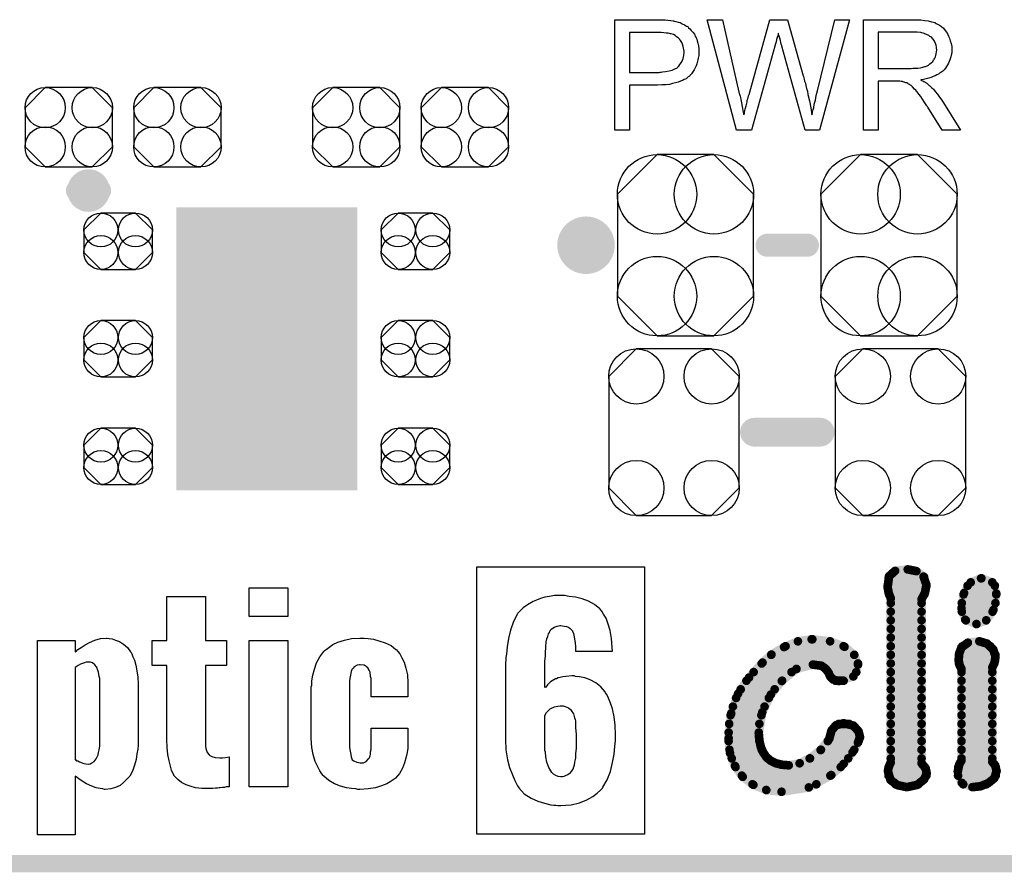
# Model space of a CAD drawing. Extents: x -0.07 to 0.95, y -0.15 to 1.54.
# Tile 2 of 16: x 0.27 to 0.62, y -0.15 to 0.14. Entities that reach past the tile are written whole.
import ezdxf

# ---------------------------------------------------------------- set-up
doc = ezdxf.new("R2010")
doc.units = 0
doc.layers.get('0').update_dxf_attribs({"linetype": 'CONTINUOUS'})
for name, color, linetype in [('gko', 6, 'CONTINUOUS'), ('gto', 2, 'CONTINUOUS'), ('gts', 1, 'CONTINUOUS')]:
    doc.layers.add(name, color=color, linetype=linetype)

# ---------------------------------------------------------------- blocks, each defined once
blk = doc.blocks.new('D63')
at = {"const_width": 0.00395}
blk.add_lwpolyline([(-0.001975, 0, 1), (0.001975, 0, 1)], format="xyb", close=True, dxfattribs=at)
blk = doc.blocks.new('D32')
at = {"const_width": 0.005}
blk.add_lwpolyline([(-0.0025, 0, 1), (0.0025, 0, 1)], format="xyb", close=True, dxfattribs=at)
blk = doc.blocks.new('D34')
at = {"const_width": 0.004}
blk.add_lwpolyline([(-0.002, 0, 1), (0.002, 0, 1)], format="xyb", close=True, dxfattribs=at)
blk = doc.blocks.new('D37')
at = {"const_width": 0.0015}
blk.add_lwpolyline([(-0.00075, 0, 1), (0.00075, 0, 1)], format="xyb", close=True, dxfattribs=at)
blk = doc.blocks.new('D73')
blk.add_lwpolyline([(0.0227, -0.0194), (0.0227, 0.0194), (0.0131, 0.029), (-0.0131, 0.029), (-0.0227, 0.0194), (-0.0227, -0.0194), (-0.0131, -0.029), (0.0131, -0.029)], close=True)
for centre in [(-0.0131, 0.0194), (0.0131, 0.0194), (-0.0131, -0.0194), (0.0131, -0.0194)]:
    blk.add_circle(centre, 0.0096)
blk = doc.blocks.new('D74')
blk.add_lwpolyline([(-0.0237, 0.0177), (-0.0237, -0.0177), (-0.0099, -0.0315), (0.0099, -0.0315), (0.0237, -0.0177), (0.0237, 0.0177), (0.0099, 0.0315), (-0.0099, 0.0315)], close=True)
for centre in [(-0.0099, 0.0177), (0.0099, 0.0177), (-0.0099, -0.0177), (0.0099, -0.0177)]:
    blk.add_circle(centre, 0.0138)
blk = doc.blocks.new('D75')
blk.add_lwpolyline([(-0.0152, 0.0068), (-0.0152, -0.0068), (-0.0082, -0.0138), (0.0082, -0.0138), (0.0152, -0.0068), (0.0152, 0.0068), (0.0082, 0.0138), (-0.0082, 0.0138)], close=True)
for centre in [(-0.0082, 0.0068), (0.0082, 0.0068), (-0.0082, -0.0068), (0.0082, -0.0068)]:
    blk.add_circle(centre, 0.007)
blk = doc.blocks.new('D76')
blk.add_lwpolyline([(-0.006, -0.0098), (0.006, -0.0098), (0.0119, -0.0039), (0.0119, 0.0039), (0.006, 0.0098), (-0.006, 0.0098), (-0.0119, 0.0039), (-0.0119, -0.0039)], close=True)
for centre in [(-0.006, 0.0039), (0.006, 0.0039), (-0.006, -0.0039), (0.006, -0.0039)]:
    blk.add_circle(centre, 0.0059)
blk = doc.blocks.new('D48')
at = {"const_width": 0.0984}
blk.add_lwpolyline([(-0.0315, 0), (0.0315, 0)], dxfattribs=at)

msp = doc.modelspace()

# ---------------------------------------------------------------- linework, layer by layer
at = {"layer": 'gko', "color": 6, "const_width": 0.006}
msp.add_lwpolyline([(-0.05, -0.15), (0.85, -0.15)], dxfattribs=at)
at = {"layer": 'gto', "color": 2}
for points in [[(0.4976, 0.1434), (0.4985, 0.1433), (0.4995, 0.1432), (0.5005, 0.1431), (0.5013, 0.143), (0.5014, 0.143), (0.5018, 0.1429), (0.5023, 0.1428), (0.503, 0.1426), (0.5037, 0.1424), (0.5045, 0.142), (0.5053, 0.1416), (0.506, 0.1412), (0.5061, 0.1411), (0.5064, 0.141), (0.5067, 0.1406), (0.5071, 0.1402), (0.5076, 0.1397), (0.5081, 0.1391), (0.5087, 0.1384), (0.5091, 0.1375), (0.5092, 0.1374), (0.5093, 0.1371), (0.5095, 0.1366), (0.5097, 0.136), (0.5099, 0.1352), (0.5101, 0.1343), (0.5102, 0.1333), (0.5103, 0.1322), (0.5103, 0.1322), (0.5103, 0.132), (0.5103, 0.1318), (0.5102, 0.1314), (0.5102, 0.131), (0.5101, 0.1305), (0.51, 0.13), (0.5099, 0.1294), (0.5095, 0.1281), (0.5093, 0.1274), (0.509, 0.1267), (0.5086, 0.126), (0.5082, 0.1253), (0.5077, 0.1246), (0.5071, 0.124), (0.5071, 0.1239), (0.507, 0.1238), (0.5068, 0.1236), (0.5065, 0.1235), (0.5062, 0.1232), (0.5058, 0.1229), (0.5052, 0.1226), (0.5046, 0.1223), (0.5039, 0.122), (0.503, 0.1217), (0.5021, 0.1214), (0.5011, 0.1212), (0.5, 0.1209), (0.4988, 0.1208), (0.4974, 0.1207), (0.4959, 0.1206), (0.4861, 0.1206), (0.4861, 0.105), (0.481, 0.105), (0.481, 0.1434), (0.4968, 0.1434), (0.4976, 0.1434)], [(0.5522, 0.105), (0.5472, 0.105), (0.5391, 0.1342), (0.5391, 0.1343), (0.5391, 0.1344), (0.539, 0.1346), (0.5389, 0.1349), (0.5388, 0.1355), (0.5386, 0.1362), (0.5384, 0.137), (0.5382, 0.1377), (0.538, 0.1383), (0.5379, 0.1386), (0.5379, 0.1387), (0.5379, 0.1387), (0.5378, 0.1386), (0.5378, 0.1383), (0.5377, 0.1378), (0.5375, 0.1372), (0.5373, 0.1365), (0.5371, 0.1357), (0.5369, 0.135), (0.5367, 0.1342), (0.5286, 0.105), (0.5233, 0.105), (0.5132, 0.1434), (0.5185, 0.1434), (0.5242, 0.1182), (0.5242, 0.1182), (0.5243, 0.118), (0.5243, 0.1178), (0.5244, 0.1175), (0.5245, 0.1172), (0.5246, 0.1168), (0.5247, 0.1163), (0.5248, 0.1157), (0.5251, 0.1145), (0.5253, 0.1132), (0.5256, 0.1118), (0.5259, 0.1103), (0.5259, 0.1104), (0.526, 0.1106), (0.5261, 0.1109), (0.5261, 0.1113), (0.5262, 0.1118), (0.5264, 0.1123), (0.5267, 0.1135), (0.527, 0.1148), (0.5271, 0.1154), (0.5273, 0.1159), (0.5274, 0.1164), (0.5275, 0.1169), (0.5276, 0.1172), (0.5277, 0.1174), (0.5349, 0.1434), (0.5411, 0.1434), (0.5465, 0.1239), (0.5465, 0.1239), (0.5467, 0.1236), (0.5468, 0.1232), (0.5469, 0.1227), (0.547, 0.122), (0.5473, 0.1213), (0.5475, 0.1205), (0.5477, 0.1195), (0.548, 0.1185), (0.5482, 0.1174), (0.5487, 0.1152), (0.5492, 0.1128), (0.5496, 0.1103), (0.5496, 0.1104), (0.5497, 0.1105), (0.5497, 0.1107), (0.5498, 0.111), (0.5498, 0.1113), (0.5499, 0.1117), (0.55, 0.1122), (0.5502, 0.1128), (0.5504, 0.114), (0.5508, 0.1154), (0.5511, 0.117), (0.5515, 0.1187), (0.5575, 0.1434), (0.5627, 0.1434), (0.5522, 0.105)], [(0.5858, 0.1434), (0.5863, 0.1434), (0.5874, 0.1433), (0.5887, 0.1431), (0.59, 0.143), (0.5912, 0.1427), (0.5918, 0.1425), (0.5923, 0.1424), (0.5924, 0.1424), (0.5924, 0.1423), (0.5928, 0.1421), (0.5933, 0.1419), (0.5939, 0.1415), (0.5946, 0.141), (0.5953, 0.1404), (0.5959, 0.1396), (0.5966, 0.1387), (0.5966, 0.1386), (0.5967, 0.1386), (0.5969, 0.1382), (0.5971, 0.1377), (0.5974, 0.137), (0.5977, 0.1361), (0.598, 0.1351), (0.5982, 0.1341), (0.5982, 0.1329), (0.5982, 0.1329), (0.5982, 0.1328), (0.5982, 0.1325), (0.5982, 0.1322), (0.5982, 0.1319), (0.5981, 0.1315), (0.5979, 0.1305), (0.5975, 0.1294), (0.5971, 0.1283), (0.5964, 0.1271), (0.596, 0.1265), (0.5956, 0.126), (0.5955, 0.1259), (0.5954, 0.1259), (0.5953, 0.1257), (0.5951, 0.1255), (0.5948, 0.1253), (0.5944, 0.1251), (0.594, 0.1248), (0.5936, 0.1245), (0.593, 0.1242), (0.5924, 0.1239), (0.5917, 0.1236), (0.591, 0.1233), (0.5902, 0.1231), (0.5893, 0.1228), (0.5884, 0.1226), (0.5874, 0.1225), (0.5875, 0.1224), (0.5877, 0.1223), (0.5881, 0.1221), (0.5885, 0.1219), (0.5895, 0.1213), (0.59, 0.1209), (0.5904, 0.1205), (0.5906, 0.1204), (0.5908, 0.1202), (0.5913, 0.1197), (0.5918, 0.1192), (0.5924, 0.1184), (0.5932, 0.1175), (0.5939, 0.1165), (0.5947, 0.1154), (0.6013, 0.105), (0.5949, 0.105), (0.5899, 0.113), (0.5899, 0.113), (0.5898, 0.1132), (0.5897, 0.1133), (0.5895, 0.1135), (0.5891, 0.1142), (0.5886, 0.1149), (0.588, 0.1158), (0.5874, 0.1167), (0.5868, 0.1175), (0.5862, 0.1183), (0.5862, 0.1183), (0.586, 0.1185), (0.5857, 0.1189), (0.5853, 0.1193), (0.5845, 0.1201), (0.5841, 0.1205), (0.5836, 0.1208), (0.5836, 0.1209), (0.5835, 0.1209), (0.5832, 0.121), (0.5829, 0.1212), (0.5826, 0.1214), (0.5822, 0.1215), (0.5813, 0.1218), (0.5812, 0.1218), (0.5811, 0.1219), (0.5809, 0.1219), (0.5806, 0.1219), (0.5802, 0.122), (0.5798, 0.122), (0.5792, 0.122), (0.5726, 0.122), (0.5726, 0.105), (0.5675, 0.105), (0.5675, 0.1434), (0.5853, 0.1434), (0.5858, 0.1434)], [(0.4971, 0.1389), (0.4861, 0.1389), (0.4861, 0.1251), (0.4964, 0.1251), (0.4968, 0.1252), (0.4972, 0.1252), (0.4976, 0.1253), (0.4987, 0.1254), (0.4999, 0.1256), (0.501, 0.1259), (0.5021, 0.1264), (0.5026, 0.1266), (0.503, 0.127), (0.5031, 0.1271), (0.5033, 0.1273), (0.5036, 0.1278), (0.504, 0.1283), (0.5044, 0.129), (0.5048, 0.1299), (0.505, 0.1309), (0.5051, 0.1321), (0.5051, 0.1321), (0.5051, 0.1322), (0.5051, 0.1325), (0.505, 0.133), (0.5049, 0.1335), (0.5048, 0.1341), (0.5046, 0.1349), (0.5043, 0.1355), (0.5039, 0.1362), (0.5038, 0.1362), (0.5036, 0.1365), (0.5034, 0.1367), (0.503, 0.1371), (0.5025, 0.1375), (0.502, 0.1379), (0.5014, 0.1382), (0.5006, 0.1385), (0.5006, 0.1385), (0.5004, 0.1385), (0.5, 0.1386), (0.4996, 0.1387), (0.4989, 0.1387), (0.4981, 0.1388), (0.4971, 0.1389)], [(0.5847, 0.1391), (0.5726, 0.1391), (0.5726, 0.1264), (0.5841, 0.1264), (0.5847, 0.1265), (0.5855, 0.1265), (0.5864, 0.1266), (0.5873, 0.1267), (0.5882, 0.1269), (0.5889, 0.1271), (0.5891, 0.1271), (0.5893, 0.1273), (0.5896, 0.1274), (0.5901, 0.1276), (0.5906, 0.128), (0.5911, 0.1284), (0.5916, 0.1289), (0.5919, 0.1294), (0.592, 0.1295), (0.5921, 0.1297), (0.5923, 0.13), (0.5925, 0.1305), (0.5927, 0.131), (0.5928, 0.1315), (0.5929, 0.1322), (0.593, 0.1329), (0.593, 0.1329), (0.593, 0.133), (0.5929, 0.1333), (0.5929, 0.1338), (0.5928, 0.1345), (0.5925, 0.1351), (0.5922, 0.1359), (0.5917, 0.1366), (0.591, 0.1374), (0.5909, 0.1374), (0.5906, 0.1376), (0.5902, 0.1379), (0.5894, 0.1382), (0.5886, 0.1386), (0.5875, 0.1389), (0.5862, 0.1391), (0.5847, 0.1391)], [(0.4913, -0.1398), (0.433, -0.1398), (0.433, -0.0468), (0.4913, -0.0468), (0.4913, -0.1398)], [(0.3673, -0.0641), (0.3538, -0.0641), (0.3538, -0.0541), (0.3673, -0.0541), (0.3673, -0.0641)], [(0.3387, -0.0724), (0.346, -0.0724), (0.346, -0.0811), (0.3387, -0.0811), (0.3387, -0.1088), (0.3387, -0.1089), (0.3387, -0.1092), (0.3388, -0.11), (0.3392, -0.1113), (0.3399, -0.1122), (0.3402, -0.1124), (0.3409, -0.1127), (0.342, -0.1131), (0.3437, -0.1132), (0.3446, -0.1132), (0.3456, -0.1131), (0.3469, -0.1129), (0.3469, -0.1233), (0.3459, -0.1233), (0.3453, -0.1235), (0.3446, -0.1235), (0.3438, -0.1236), (0.3434, -0.1236), (0.3428, -0.1238), (0.3421, -0.1238), (0.3412, -0.1239), (0.3374, -0.1239), (0.3364, -0.1238), (0.3352, -0.1236), (0.3337, -0.1232), (0.332, -0.1226), (0.3303, -0.1218), (0.329, -0.1207), (0.3277, -0.1193), (0.3276, -0.119), (0.3273, -0.1185), (0.3269, -0.1175), (0.3265, -0.1161), (0.326, -0.1143), (0.3256, -0.1121), (0.3253, -0.1096), (0.3252, -0.1068), (0.3252, -0.0811), (0.3201, -0.0811), (0.3201, -0.0724), (0.3252, -0.0724), (0.3252, -0.0571), (0.3387, -0.0571), (0.3387, -0.0724)], [(0.4635, -0.0568), (0.4601, -0.0568), (0.4583, -0.0571), (0.4567, -0.0574), (0.4552, -0.0578), (0.4538, -0.0584), (0.4526, -0.0589), (0.4506, -0.06), (0.4491, -0.0611), (0.448, -0.0622), (0.4473, -0.0629), (0.4472, -0.0631), (0.4472, -0.0632), (0.4458, -0.0658), (0.4448, -0.0688), (0.444, -0.0717), (0.4436, -0.0746), (0.4433, -0.0772), (0.4431, -0.0783), (0.4431, -0.0793), (0.443, -0.0801), (0.443, -0.1067), (0.4431, -0.1104), (0.4437, -0.1139), (0.4444, -0.1166), (0.4454, -0.1191), (0.4462, -0.1211), (0.4469, -0.1225), (0.4472, -0.1229), (0.4474, -0.1233), (0.4476, -0.1234), (0.4476, -0.1236), (0.4486, -0.1247), (0.4495, -0.1257), (0.4519, -0.1272), (0.4542, -0.1283), (0.4566, -0.129), (0.4588, -0.1296), (0.4598, -0.1297), (0.4605, -0.1297), (0.4612, -0.1298), (0.4622, -0.1298), (0.464, -0.1297), (0.4658, -0.1296), (0.4688, -0.1289), (0.4713, -0.1278), (0.4734, -0.1266), (0.4749, -0.1255), (0.476, -0.1244), (0.4767, -0.1237), (0.4769, -0.1234), (0.4784, -0.1208), (0.4795, -0.1179), (0.4802, -0.1148), (0.4808, -0.1119), (0.481, -0.1093), (0.4812, -0.1082), (0.4813, -0.1072), (0.4813, -0.1053), (0.4812, -0.1019), (0.4808, -0.0989), (0.4802, -0.0962), (0.4795, -0.0942), (0.4788, -0.0925), (0.4783, -0.0912), (0.4778, -0.0906), (0.4777, -0.0903), (0.4762, -0.0885), (0.4744, -0.0871), (0.4724, -0.0861), (0.4706, -0.0854), (0.4688, -0.085), (0.4674, -0.0849), (0.4669, -0.0847), (0.4662, -0.0847), (0.464, -0.0849), (0.463, -0.085), (0.462, -0.0853), (0.4613, -0.0854), (0.4608, -0.0857), (0.4605, -0.0858), (0.4604, -0.0858), (0.4587, -0.0868), (0.4576, -0.0878), (0.457, -0.0886), (0.4567, -0.0887), (0.4567, -0.0817), (0.4567, -0.0796), (0.4569, -0.0779), (0.4569, -0.0764), (0.457, -0.0751), (0.457, -0.0742), (0.4572, -0.0735), (0.4572, -0.0731), (0.4572, -0.0729), (0.4574, -0.0718), (0.4577, -0.071), (0.458, -0.0701), (0.4583, -0.0696), (0.4584, -0.0692), (0.4587, -0.0689), (0.4588, -0.0686), (0.4599, -0.0678), (0.461, -0.0674), (0.4619, -0.0672), (0.4623, -0.0672), (0.4634, -0.0674), (0.4642, -0.0675), (0.4649, -0.0678), (0.4655, -0.0682), (0.4659, -0.0686), (0.4662, -0.0689), (0.4663, -0.069), (0.4663, -0.0692), (0.4666, -0.07), (0.4669, -0.0711), (0.4672, -0.0733), (0.4673, -0.0745), (0.4673, -0.0753), (0.4673, -0.0758), (0.4673, -0.0761), (0.4802, -0.0761), (0.4801, -0.0749), (0.4799, -0.0717), (0.4794, -0.0689), (0.4787, -0.0667), (0.478, -0.0647), (0.4771, -0.0633), (0.4765, -0.0622), (0.4759, -0.0615), (0.4758, -0.0614), (0.474, -0.0599), (0.4719, -0.0588), (0.4697, -0.0579), (0.4673, -0.0574), (0.4652, -0.0571), (0.4635, -0.0568)], [(0.3052, -0.0717), (0.3062, -0.0718), (0.3074, -0.0723), (0.3088, -0.0728), (0.3102, -0.0737), (0.3115, -0.0748), (0.3126, -0.0763), (0.3127, -0.0764), (0.313, -0.0771), (0.3134, -0.0781), (0.314, -0.0793), (0.3144, -0.081), (0.3148, -0.083), (0.3151, -0.0852), (0.3152, -0.0875), (0.3152, -0.1075), (0.3152, -0.1077), (0.3152, -0.1078), (0.3152, -0.1082), (0.3152, -0.1088), (0.3151, -0.1102), (0.3148, -0.1118), (0.3145, -0.1138), (0.314, -0.1157), (0.3133, -0.1178), (0.3123, -0.1196), (0.3122, -0.1197), (0.3117, -0.1203), (0.311, -0.121), (0.3102, -0.1218), (0.309, -0.1228), (0.3074, -0.1235), (0.3058, -0.124), (0.3038, -0.1242), (0.3036, -0.1242), (0.303, -0.124), (0.302, -0.1239), (0.3006, -0.1236), (0.2991, -0.1231), (0.2973, -0.1222), (0.2954, -0.1211), (0.2934, -0.1196), (0.2934, -0.14), (0.2802, -0.14), (0.2802, -0.0724), (0.2934, -0.0724), (0.2934, -0.0763), (0.2937, -0.0762), (0.2943, -0.0756), (0.2954, -0.0748), (0.2968, -0.0739), (0.2983, -0.0731), (0.3002, -0.0723), (0.3022, -0.0717), (0.3042, -0.0716), (0.3045, -0.0716), (0.3052, -0.0717)], [(0.3953, -0.0717), (0.3971, -0.072), (0.399, -0.0725), (0.4011, -0.0732), (0.4032, -0.0742), (0.4049, -0.0755), (0.405, -0.0756), (0.4056, -0.0762), (0.4063, -0.0771), (0.407, -0.0784), (0.4078, -0.08), (0.4083, -0.082), (0.4089, -0.0843), (0.409, -0.0871), (0.409, -0.092), (0.3963, -0.092), (0.3963, -0.0867), (0.3963, -0.0866), (0.3963, -0.0861), (0.3963, -0.0856), (0.3961, -0.0849), (0.3959, -0.0834), (0.3956, -0.0827), (0.3953, -0.0821), (0.3952, -0.082), (0.3946, -0.0814), (0.3938, -0.081), (0.3925, -0.0809), (0.3922, -0.0809), (0.3914, -0.081), (0.3904, -0.0816), (0.39, -0.082), (0.3896, -0.0825), (0.3895, -0.0828), (0.3893, -0.0832), (0.3892, -0.0838), (0.3891, -0.0845), (0.3889, -0.0855), (0.3888, -0.0866), (0.3888, -0.0879), (0.3888, -0.1081), (0.3888, -0.1082), (0.3888, -0.1088), (0.3888, -0.1095), (0.3889, -0.1103), (0.3892, -0.1121), (0.3893, -0.1129), (0.3896, -0.1136), (0.3897, -0.1139), (0.3903, -0.1143), (0.3913, -0.1147), (0.3925, -0.115), (0.3928, -0.115), (0.3936, -0.1149), (0.3946, -0.1145), (0.3954, -0.1136), (0.3956, -0.1133), (0.3957, -0.1131), (0.3959, -0.1125), (0.396, -0.112), (0.3961, -0.1111), (0.3963, -0.1103), (0.3963, -0.1092), (0.3963, -0.1029), (0.409, -0.1029), (0.409, -0.1086), (0.409, -0.1088), (0.409, -0.1089), (0.409, -0.1093), (0.409, -0.1099), (0.4088, -0.1113), (0.4085, -0.1129), (0.4079, -0.1149), (0.4072, -0.1168), (0.4061, -0.1186), (0.4047, -0.1203), (0.4046, -0.1204), (0.4039, -0.1208), (0.4029, -0.1215), (0.4017, -0.1222), (0.3999, -0.1229), (0.3978, -0.1236), (0.3953, -0.124), (0.3924, -0.1242), (0.3916, -0.1242), (0.391, -0.124), (0.3895, -0.1239), (0.3877, -0.1236), (0.3856, -0.1231), (0.3835, -0.1222), (0.3816, -0.1211), (0.3798, -0.1196), (0.3796, -0.1193), (0.3791, -0.1188), (0.3784, -0.1177), (0.3777, -0.1163), (0.3768, -0.1145), (0.3761, -0.1121), (0.3756, -0.1096), (0.3754, -0.1065), (0.3754, -0.0893), (0.3754, -0.0892), (0.3754, -0.0889), (0.3754, -0.0885), (0.3756, -0.0879), (0.3757, -0.0864), (0.376, -0.0845), (0.3766, -0.0824), (0.3773, -0.0802), (0.3784, -0.0781), (0.3798, -0.0762), (0.3799, -0.076), (0.3806, -0.0755), (0.3816, -0.0748), (0.3829, -0.0738), (0.3847, -0.073), (0.387, -0.0723), (0.3895, -0.0717), (0.3924, -0.0716), (0.3938, -0.0716), (0.3953, -0.0717)], [(0.3673, -0.1233), (0.3539, -0.1233), (0.3539, -0.0724), (0.3673, -0.0724), (0.3673, -0.1233)], [(0.298, -0.0799), (0.2976, -0.0799), (0.2972, -0.08), (0.2966, -0.0802), (0.2952, -0.0807), (0.2944, -0.0811), (0.2934, -0.0818), (0.2934, -0.1139), (0.2936, -0.1139), (0.2938, -0.1142), (0.2943, -0.1143), (0.2948, -0.1146), (0.2963, -0.1152), (0.297, -0.1153), (0.2979, -0.1154), (0.298, -0.1154), (0.2986, -0.1153), (0.2991, -0.115), (0.2999, -0.1145), (0.3006, -0.1136), (0.3013, -0.1122), (0.3015, -0.1114), (0.3017, -0.1104), (0.3019, -0.1092), (0.3019, -0.1079), (0.3019, -0.0867), (0.3019, -0.0866), (0.3019, -0.0861), (0.3019, -0.0856), (0.3017, -0.0849), (0.3015, -0.0834), (0.3009, -0.0818), (0.3009, -0.0817), (0.3008, -0.0816), (0.3002, -0.0809), (0.2994, -0.0802), (0.2987, -0.08), (0.298, -0.0799)], [(0.4638, -0.0954), (0.4649, -0.0958), (0.4656, -0.0964), (0.4659, -0.0965), (0.4659, -0.0967), (0.4666, -0.0979), (0.467, -0.0993), (0.4672, -0.0999), (0.4673, -0.1003), (0.4673, -0.1005), (0.4673, -0.1007), (0.4674, -0.1017), (0.4674, -0.1028), (0.4676, -0.105), (0.4676, -0.1061), (0.4676, -0.1069), (0.4676, -0.1075), (0.4676, -0.1076), (0.4676, -0.1098), (0.4674, -0.1118), (0.4673, -0.1133), (0.467, -0.1147), (0.4669, -0.1157), (0.4666, -0.1164), (0.4665, -0.1168), (0.4665, -0.1169), (0.4659, -0.1179), (0.4653, -0.1186), (0.4647, -0.1191), (0.464, -0.1194), (0.4633, -0.1197), (0.4628, -0.1198), (0.4623, -0.1198), (0.4613, -0.1197), (0.4605, -0.1194), (0.4597, -0.1189), (0.4591, -0.1183), (0.4581, -0.1166), (0.4574, -0.1147), (0.457, -0.1129), (0.4569, -0.1112), (0.4567, -0.1107), (0.4567, -0.1101), (0.4567, -0.1098), (0.4567, -0.1097), (0.4567, -0.0985), (0.4573, -0.0975), (0.458, -0.0968), (0.4585, -0.0962), (0.4588, -0.0961), (0.4601, -0.0955), (0.4612, -0.0953), (0.462, -0.0951), (0.4631, -0.0951), (0.4638, -0.0954)]]:
    msp.add_lwpolyline(points, dxfattribs=at)
for points, const_width in [([(0.3019, 0.084, 1), (0.2941, 0.084)], 0.007), ([(0.2941, 0.084, 1), (0.3019, 0.084)], 0.007), ([(0.476, 0.065, 1), (0.466, 0.065)], 0.01), ([(0.466, 0.065, 1), (0.476, 0.065)], 0.01)]:
    msp.add_lwpolyline(points, format="xyb", dxfattribs=dict(at, const_width=const_width))
for points, const_width in [([(0.2941, 0.084), (0.2941, 0.084)], 0.007), ([(0.3019, 0.084), (0.3019, 0.084)], 0.007), ([(0.3019, 0.084), (0.3019, 0.084)], 0.007), ([(0.466, 0.065), (0.466, 0.065)], 0.01), ([(0.476, 0.065), (0.476, 0.065)], 0.01), ([(0.476, 0.065), (0.476, 0.065)], 0.01), ([(0.534, 0.065), (0.548, 0.065)], 0.008), ([(0.5296, 0), (0.5524, 0)], 0.01), ([(0.5764, -0.0501), (0.5785, -0.0482)], 0.003), ([(0.5785, -0.0482), (0.5829, -0.0477)], 0.003), ([(0.5829, -0.0477), (0.5859, -0.0483)], 0.003), ([(0.5859, -0.0483), (0.5884, -0.0502)], 0.003), ([(0.5759, -0.0539), (0.5764, -0.0501)], 0.003), ([(0.5763, -0.0504), (0.5886, -0.0504)], 0.003), ([(0.5884, -0.0502), (0.5894, -0.0531)], 0.003), ([(0.6025, -0.0559), (0.6048, -0.0522)], 0.003), ([(0.6048, -0.0522), (0.6084, -0.0508)], 0.003), ([(0.6084, -0.0508), (0.6085, -0.0508)], 0.003), ([(0.6085, -0.0508), (0.6123, -0.0522)], 0.003), ([(0.6123, -0.0522), (0.6137, -0.0561)], 0.003), ([(0.5759, -0.0534), (0.5894, -0.0534)], 0.003), ([(0.5759, -0.0539), (0.5763, -0.056)], 0.003), ([(0.5763, -0.056), (0.577, -0.0578)], 0.003), ([(0.5877, -0.0581), (0.5889, -0.0558)], 0.003), ([(0.5889, -0.0558), (0.5894, -0.0531)], 0.003), ([(0.6016, -0.0612), (0.6025, -0.0559)], 0.003), ([(0.6037, -0.0534), (0.6132, -0.0534)], 0.003), ([(0.6127, -0.0618), (0.6137, -0.0561)], 0.003), ([(0.5764, -0.0564), (0.5887, -0.0564)], 0.003), ([(0.577, -0.1148), (0.577, -0.0578)], 0.003), ([(0.577, -0.0594), (0.5877, -0.0594)], 0.003), ([(0.5877, -0.1151), (0.5877, -0.0581)], 0.003), ([(0.6017, -0.0594), (0.6134, -0.0594)], 0.003), ([(0.6023, -0.0564), (0.6137, -0.0564)], 0.003), ([(0.577, -0.0624), (0.5877, -0.0624)], 0.003), ([(0.6016, -0.0612), (0.6029, -0.0652)], 0.003), ([(0.6017, -0.0624), (0.6124, -0.0624)], 0.003), ([(0.6102, -0.0654), (0.6127, -0.0618)], 0.003), ([(0.577, -0.0654), (0.5877, -0.0654)], 0.003), ([(0.6029, -0.0652), (0.6068, -0.0667)], 0.003), ([(0.6031, -0.0654), (0.6102, -0.0654)], 0.003), ([(0.6068, -0.0667), (0.6102, -0.0654)], 0.003), ([(0.577, -0.0684), (0.5877, -0.0684)], 0.003), ([(0.5399, -0.0747), (0.5447, -0.0727)], 0.003), ([(0.5447, -0.0727), (0.5495, -0.072)], 0.003), ([(0.5495, -0.072), (0.5497, -0.072)], 0.003), ([(0.5497, -0.072), (0.5559, -0.0727)], 0.003), ([(0.5559, -0.0727), (0.5609, -0.0746)], 0.003), ([(0.577, -0.0714), (0.5877, -0.0714)], 0.003), ([(0.6016, -0.0748), (0.6038, -0.0732)], 0.003), ([(0.6038, -0.0732), (0.6078, -0.0727)], 0.003), ([(0.6078, -0.0727), (0.6105, -0.0735)], 0.003), ([(0.5355, -0.0773), (0.5399, -0.0747)], 0.003), ([(0.5404, -0.0744), (0.5606, -0.0744)], 0.003), ([(0.5609, -0.0746), (0.5643, -0.0774)], 0.003), ([(0.577, -0.0744), (0.5877, -0.0744)], 0.003), ([(0.6008, -0.0769), (0.6016, -0.0748)], 0.003), ([(0.6019, -0.0744), (0.6116, -0.0744)], 0.003), ([(0.6105, -0.0735), (0.6126, -0.0755)], 0.003), ([(0.6126, -0.0755), (0.6134, -0.0779)], 0.003), ([(0.5277, -0.0853), (0.5324, -0.0801)], 0.003), ([(0.5324, -0.0801), (0.5355, -0.0773)], 0.003), ([(0.5354, -0.0774), (0.5643, -0.0774)], 0.003), ([(0.5643, -0.0774), (0.5656, -0.0808)], 0.003), ([(0.577, -0.0774), (0.5877, -0.0774)], 0.003), ([(0.6006, -0.0793), (0.6008, -0.0769)], 0.003), ([(0.6006, -0.0793), (0.6009, -0.0809)], 0.003), ([(0.6007, -0.0774), (0.6134, -0.0774)], 0.003), ([(0.6127, -0.081), (0.6132, -0.0797)], 0.003), ([(0.6132, -0.0797), (0.6134, -0.078)], 0.003), ([(0.6134, -0.078), (0.6134, -0.0779)], 0.003), ([(0.5293, -0.0834), (0.5425, -0.0834)], 0.003), ([(0.5321, -0.0804), (0.5656, -0.0804)], 0.003), ([(0.5391, -0.0865), (0.5442, -0.0823)], 0.003), ([(0.5442, -0.0823), (0.5499, -0.0808)], 0.003), ([(0.5499, -0.0808), (0.5529, -0.0812)], 0.003), ([(0.5529, -0.0812), (0.5544, -0.0823)], 0.003), ([(0.5544, -0.0823), (0.5553, -0.0835)], 0.003), ([(0.5552, -0.0834), (0.565, -0.0834)], 0.003), ([(0.5553, -0.0835), (0.5559, -0.0849)], 0.003), ([(0.564, -0.0849), (0.5656, -0.0808)], 0.003), ([(0.577, -0.0804), (0.5877, -0.0804)], 0.003), ([(0.577, -0.0834), (0.5877, -0.0834)], 0.003), ([(0.6007, -0.0804), (0.613, -0.0804)], 0.003), ([(0.6009, -0.0809), (0.6016, -0.0823)], 0.003), ([(0.6016, -0.1141), (0.6016, -0.0823)], 0.003), ([(0.6016, -0.0834), (0.6123, -0.0834)], 0.003), ([(0.6123, -0.0818), (0.6127, -0.081)], 0.003), ([(0.6123, -0.1146), (0.6123, -0.0818)], 0.003), ([(0.5239, -0.0909), (0.5277, -0.0853)], 0.003), ([(0.5268, -0.0864), (0.5392, -0.0864)], 0.003), ([(0.5353, -0.0912), (0.5391, -0.0865)], 0.003), ([(0.5559, -0.0849), (0.557, -0.086)], 0.003), ([(0.557, -0.086), (0.5589, -0.0865)], 0.003), ([(0.5578, -0.0864), (0.5606, -0.0864)], 0.003), ([(0.5589, -0.0865), (0.564, -0.0849)], 0.003), ([(0.577, -0.0864), (0.5877, -0.0864)], 0.003), ([(0.6016, -0.0864), (0.6123, -0.0864)], 0.003), ([(0.5248, -0.0894), (0.5366, -0.0894)], 0.003), ([(0.577, -0.0894), (0.5877, -0.0894)], 0.003), ([(0.6016, -0.0894), (0.6123, -0.0894)], 0.003), ([(0.5215, -0.0978), (0.5239, -0.0909)], 0.003), ([(0.5232, -0.0924), (0.5346, -0.0924)], 0.003), ([(0.5323, -0.0974), (0.5353, -0.0912)], 0.003), ([(0.577, -0.0924), (0.5877, -0.0924)], 0.003), ([(0.6016, -0.0924), (0.6123, -0.0924)], 0.003), ([(0.5221, -0.0954), (0.5331, -0.0954)], 0.003), ([(0.577, -0.0954), (0.5877, -0.0954)], 0.003), ([(0.6016, -0.0954), (0.6123, -0.0954)], 0.003), ([(0.5206, -0.1064), (0.5215, -0.0978)], 0.003), ([(0.5213, -0.0984), (0.532, -0.0984)], 0.003), ([(0.5311, -0.1047), (0.5323, -0.0974)], 0.003), ([(0.577, -0.0984), (0.5877, -0.0984)], 0.003), ([(0.6016, -0.0984), (0.6123, -0.0984)], 0.003), ([(0.5208, -0.1014), (0.5313, -0.1014)], 0.003), ([(0.5556, -0.1066), (0.5564, -0.1037)], 0.003), ([(0.5564, -0.1037), (0.5579, -0.1019)], 0.003), ([(0.5579, -0.1019), (0.5606, -0.1012)], 0.003), ([(0.5589, -0.1014), (0.5625, -0.1014)], 0.003), ([(0.5606, -0.1012), (0.564, -0.102)], 0.003), ([(0.564, -0.102), (0.5658, -0.104)], 0.003), ([(0.5658, -0.104), (0.5663, -0.106)], 0.003), ([(0.577, -0.1014), (0.5877, -0.1014)], 0.003), ([(0.6016, -0.1014), (0.6123, -0.1014)], 0.003), ([(0.5206, -0.1044), (0.5311, -0.1044)], 0.003), ([(0.5206, -0.1064), (0.5211, -0.1116)], 0.003), ([(0.5206, -0.1074), (0.5313, -0.1074)], 0.003), ([(0.5311, -0.1047), (0.5313, -0.1072)], 0.003), ([(0.5313, -0.1072), (0.5318, -0.1094)], 0.003), ([(0.5526, -0.1105), (0.5556, -0.1066)], 0.003), ([(0.5551, -0.1074), (0.5658, -0.1074)], 0.003), ([(0.5562, -0.1044), (0.5659, -0.1044)], 0.003), ([(0.5656, -0.1079), (0.5663, -0.106)], 0.003), ([(0.577, -0.1044), (0.5877, -0.1044)], 0.003), ([(0.577, -0.1074), (0.5877, -0.1074)], 0.003), ([(0.6016, -0.1044), (0.6123, -0.1044)], 0.003), ([(0.6016, -0.1074), (0.6123, -0.1074)], 0.003), ([(0.5209, -0.1104), (0.5321, -0.1104)], 0.003), ([(0.5318, -0.1094), (0.5326, -0.1113)], 0.003), ([(0.5488, -0.1134), (0.5526, -0.1105)], 0.003), ([(0.5527, -0.1104), (0.5643, -0.1104)], 0.003), ([(0.5637, -0.1113), (0.5656, -0.1079)], 0.003), ([(0.577, -0.1104), (0.5877, -0.1104)], 0.003), ([(0.6016, -0.1104), (0.6123, -0.1104)], 0.003), ([(0.5211, -0.1116), (0.5228, -0.116)], 0.003), ([(0.5217, -0.1134), (0.5342, -0.1134)], 0.003), ([(0.5326, -0.1113), (0.5337, -0.1129)], 0.003), ([(0.5337, -0.1129), (0.5352, -0.1142)], 0.003), ([(0.5352, -0.1142), (0.537, -0.1151)], 0.003), ([(0.5453, -0.1151), (0.5488, -0.1134)], 0.003), ([(0.5489, -0.1134), (0.5622, -0.1134)], 0.003), ([(0.5606, -0.1153), (0.5637, -0.1113)], 0.003), ([(0.577, -0.1134), (0.5877, -0.1134)], 0.003), ([(0.6008, -0.1155), (0.6016, -0.1141)], 0.003), ([(0.6016, -0.1134), (0.6123, -0.1134)], 0.003), ([(0.5228, -0.116), (0.5255, -0.1198)], 0.003), ([(0.523, -0.1164), (0.5596, -0.1164)], 0.003), ([(0.537, -0.1151), (0.5391, -0.1156)], 0.003), ([(0.5391, -0.1156), (0.5415, -0.1158)], 0.003), ([(0.5415, -0.1158), (0.5453, -0.1151)], 0.003), ([(0.5563, -0.1192), (0.5606, -0.1153)], 0.003), ([(0.576, -0.1178), (0.5763, -0.1163)], 0.003), ([(0.576, -0.1178), (0.5769, -0.1209)], 0.003), ([(0.5763, -0.1163), (0.577, -0.1148)], 0.003), ([(0.5763, -0.1164), (0.5888, -0.1164)], 0.003), ([(0.5877, -0.1151), (0.5891, -0.1168)], 0.003), ([(0.5891, -0.1168), (0.5895, -0.1186)], 0.003), ([(0.6003, -0.118), (0.6008, -0.1155)], 0.003), ([(0.6005, -0.1164), (0.6135, -0.1164)], 0.003), ([(0.6123, -0.1146), (0.6133, -0.1158)], 0.003), ([(0.613, -0.1203), (0.6138, -0.1178)], 0.003), ([(0.6133, -0.1158), (0.6138, -0.1178)], 0.003), ([(0.5252, -0.1194), (0.556, -0.1194)], 0.003), ([(0.5255, -0.1198), (0.5292, -0.1226)], 0.003), ([(0.5485, -0.1235), (0.5563, -0.1192)], 0.003), ([(0.5762, -0.1194), (0.5894, -0.1194)], 0.003), ([(0.5769, -0.1209), (0.5793, -0.1227)], 0.003), ([(0.5862, -0.1226), (0.5886, -0.1207)], 0.003), ([(0.5886, -0.1207), (0.5895, -0.1186)], 0.003), ([(0.6003, -0.118), (0.6017, -0.1219)], 0.003), ([(0.6004, -0.1194), (0.6135, -0.1194)], 0.003), ([(0.6109, -0.122), (0.613, -0.1203)], 0.003), ([(0.5289, -0.1224), (0.5511, -0.1224)], 0.003), ([(0.5292, -0.1226), (0.5337, -0.1244)], 0.003), ([(0.5337, -0.1244), (0.539, -0.125)], 0.003), ([(0.539, -0.125), (0.5485, -0.1235)], 0.003), ([(0.5786, -0.1224), (0.5866, -0.1224)], 0.003), ([(0.5793, -0.1227), (0.5826, -0.1234)], 0.003), ([(0.5826, -0.1234), (0.5862, -0.1226)], 0.003), ([(0.6017, -0.1219), (0.6054, -0.1234)], 0.003), ([(0.6022, -0.1224), (0.6103, -0.1224)], 0.003), ([(0.6054, -0.1234), (0.6082, -0.1231)], 0.003), ([(0.6082, -0.1231), (0.6109, -0.122)], 0.003)]:
    msp.add_lwpolyline(points, dxfattribs=dict(at, const_width=const_width))

# ---------------------------------------------------------------- block references
at = {"layer": 'gto'}
for name, p in [('D63', (0.2941, 0.084)), ('D63', (0.2941, 0.084)), ('D63', (0.3019, 0.084)), ('D63', (0.3019, 0.084)), ('D63', (0.3019, 0.084)), ('D63', (0.3019, 0.084)), ('D32', (0.466, 0.065)), ('D32', (0.466, 0.065)), ('D32', (0.476, 0.065)), ('D32', (0.476, 0.065)), ('D32', (0.476, 0.065)), ('D32', (0.476, 0.065)), ('D34', (0.534, 0.065)), ('D34', (0.548, 0.065)), ('D32', (0.5296, 0)), ('D32', (0.5524, 0)), ('D37', (0.5785, -0.0482)), ('D37', (0.5785, -0.0482)), ('D37', (0.5829, -0.0477)), ('D37', (0.5829, -0.0477)), ('D37', (0.5859, -0.0483)), ('D37', (0.5859, -0.0483)), ('D37', (0.5763, -0.0504)), ('D37', (0.5764, -0.0501)), ('D37', (0.5764, -0.0501)), ('D37', (0.5884, -0.0502)), ('D37', (0.5884, -0.0502)), ('D37', (0.5886, -0.0504)), ('D37', (0.6048, -0.0522)), ('D37', (0.6048, -0.0522)), ('D37', (0.6084, -0.0508)), ('D37', (0.6084, -0.0508)), ('D37', (0.6085, -0.0508)), ('D37', (0.6085, -0.0508)), ('D37', (0.6123, -0.0522)), ('D37', (0.6123, -0.0522)), ('D37', (0.5759, -0.0534)), ('D37', (0.5759, -0.0539)), ('D37', (0.5759, -0.0539)), ('D37', (0.5763, -0.056)), ('D37', (0.5889, -0.0558)), ('D37', (0.5894, -0.0531)), ('D37', (0.5894, -0.0531)), ('D37', (0.5894, -0.0534)), ('D37', (0.6025, -0.0559)), ('D37', (0.6025, -0.0559)), ('D37', (0.6037, -0.0534)), ('D37', (0.6132, -0.0534)), ('D37', (0.6137, -0.0561)), ('D37', (0.6137, -0.0561)), ('D37', (0.5764, -0.0564)), ('D37', (0.577, -0.0578)), ('D37', (0.577, -0.0578)), ('D37', (0.577, -0.0594)), ('D37', (0.5877, -0.0581)), ('D37', (0.5877, -0.0594)), ('D37', (0.5887, -0.0564)), ('D37', (0.6017, -0.0594)), ('D37', (0.6023, -0.0564)), ('D37', (0.6134, -0.0594)), ('D37', (0.6137, -0.0564)), ('D37', (0.577, -0.0624)), ('D37', (0.5877, -0.0624)), ('D37', (0.6016, -0.0612)), ('D37', (0.6016, -0.0612)), ('D37', (0.6017, -0.0624)), ('D37', (0.6124, -0.0624)), ('D37', (0.6127, -0.0618)), ('D37', (0.577, -0.0654)), ('D37', (0.5877, -0.0654)), ('D37', (0.6029, -0.0652)), ('D37', (0.6031, -0.0654)), ('D37', (0.6102, -0.0654)), ('D37', (0.6102, -0.0654)), ('D37', (0.577, -0.0684)), ('D37', (0.5877, -0.0684)), ('D37', (0.6068, -0.0667)), ('D37', (0.5447, -0.0727)), ('D37', (0.5447, -0.0727)), ('D37', (0.5495, -0.072)), ('D37', (0.5495, -0.072)), ('D37', (0.5497, -0.072)), ('D37', (0.5497, -0.072)), ('D37', (0.5559, -0.0727)), ('D37', (0.5559, -0.0727)), ('D37', (0.577, -0.0714)), ('D37', (0.5877, -0.0714)), ('D37', (0.6038, -0.0732)), ('D37', (0.6038, -0.0732)), ('D37', (0.6078, -0.0727)), ('D37', (0.6078, -0.0727)), ('D37', (0.5399, -0.0747)), ('D37', (0.5399, -0.0747)), ('D37', (0.5404, -0.0744)), ('D37', (0.5606, -0.0744)), ('D37', (0.5609, -0.0746)), ('D37', (0.5609, -0.0746)), ('D37', (0.577, -0.0744)), ('D37', (0.5877, -0.0744)), ('D37', (0.6016, -0.0748)), ('D37', (0.6016, -0.0748)), ('D37', (0.6019, -0.0744)), ('D37', (0.6105, -0.0735)), ('D37', (0.6105, -0.0735)), ('D37', (0.6116, -0.0744)), ('D37', (0.6126, -0.0755)), ('D37', (0.6126, -0.0755)), ('D37', (0.5324, -0.0801)), ('D37', (0.5324, -0.0801)), ('D37', (0.5354, -0.0774)), ('D37', (0.5355, -0.0773)), ('D37', (0.5355, -0.0773)), ('D37', (0.5643, -0.0774)), ('D37', (0.5643, -0.0774)), ('D37', (0.5643, -0.0774)), ('D37', (0.577, -0.0774)), ('D37', (0.5877, -0.0774)), ('D37', (0.6006, -0.0793)), ('D37', (0.6006, -0.0793)), ('D37', (0.6007, -0.0774)), ('D37', (0.6008, -0.0769)), ('D37', (0.6008, -0.0769)), ('D37', (0.6132, -0.0797)), ('D37', (0.6134, -0.0774)), ('D37', (0.6134, -0.0779)), ('D37', (0.6134, -0.0779)), ('D37', (0.6134, -0.078)), ('D37', (0.5293, -0.0834)), ('D37', (0.5321, -0.0804)), ('D37', (0.5425, -0.0834)), ('D37', (0.5442, -0.0823)), ('D37', (0.5499, -0.0808)), ('D37', (0.5529, -0.0812)), ('D37', (0.5544, -0.0823)), ('D37', (0.5552, -0.0834)), ('D37', (0.5553, -0.0835)), ('D37', (0.565, -0.0834)), ('D37', (0.5656, -0.0804)), ('D37', (0.5656, -0.0808)), ('D37', (0.5656, -0.0808)), ('D37', (0.577, -0.0804)), ('D37', (0.577, -0.0834)), ('D37', (0.5877, -0.0804)), ('D37', (0.5877, -0.0834)), ('D37', (0.6007, -0.0804)), ('D37', (0.6009, -0.0809)), ('D37', (0.6016, -0.0823)), ('D37', (0.6016, -0.0823)), ('D37', (0.6016, -0.0834)), ('D37', (0.6123, -0.0818)), ('D37', (0.6123, -0.0834)), ('D37', (0.6127, -0.081)), ('D37', (0.613, -0.0804)), ('D37', (0.5268, -0.0864)), ('D37', (0.5277, -0.0853)), ('D37', (0.5277, -0.0853)), ('D37', (0.5391, -0.0865)), ('D37', (0.5392, -0.0864)), ('D37', (0.5559, -0.0849)), ('D37', (0.557, -0.086)), ('D37', (0.5578, -0.0864)), ('D37', (0.5589, -0.0865)), ('D37', (0.5606, -0.0864)), ('D37', (0.564, -0.0849)), ('D37', (0.577, -0.0864)), ('D37', (0.5877, -0.0864)), ('D37', (0.6016, -0.0864)), ('D37', (0.6123, -0.0864)), ('D37', (0.5248, -0.0894)), ('D37', (0.5366, -0.0894)), ('D37', (0.577, -0.0894)), ('D37', (0.5877, -0.0894)), ('D37', (0.6016, -0.0894)), ('D37', (0.6123, -0.0894)), ('D37', (0.5232, -0.0924)), ('D37', (0.5239, -0.0909)), ('D37', (0.5239, -0.0909)), ('D37', (0.5346, -0.0924)), ('D37', (0.5353, -0.0912)), ('D37', (0.577, -0.0924)), ('D37', (0.5877, -0.0924)), ('D37', (0.6016, -0.0924)), ('D37', (0.6123, -0.0924)), ('D37', (0.5221, -0.0954)), ('D37', (0.5331, -0.0954)), ('D37', (0.577, -0.0954)), ('D37', (0.5877, -0.0954)), ('D37', (0.6016, -0.0954)), ('D37', (0.6123, -0.0954)), ('D37', (0.5213, -0.0984)), ('D37', (0.5215, -0.0978)), ('D37', (0.5215, -0.0978)), ('D37', (0.532, -0.0984)), ('D37', (0.5323, -0.0974)), ('D37', (0.577, -0.0984)), ('D37', (0.5877, -0.0984)), ('D37', (0.6016, -0.0984)), ('D37', (0.6123, -0.0984)), ('D37', (0.5208, -0.1014)), ('D37', (0.5313, -0.1014)), ('D37', (0.5564, -0.1037)), ('D37', (0.5564, -0.1037)), ('D37', (0.5579, -0.1019)), ('D37', (0.5579, -0.1019)), ('D37', (0.5589, -0.1014)), ('D37', (0.5606, -0.1012)), ('D37', (0.5606, -0.1012)), ('D37', (0.5625, -0.1014)), ('D37', (0.564, -0.102)), ('D37', (0.564, -0.102)), ('D37', (0.5658, -0.104)), ('D37', (0.5658, -0.104)), ('D37', (0.577, -0.1014)), ('D37', (0.5877, -0.1014)), ('D37', (0.6016, -0.1014)), ('D37', (0.6123, -0.1014)), ('D37', (0.5206, -0.1044)), ('D37', (0.5206, -0.1064)), ('D37', (0.5206, -0.1064)), ('D37', (0.5206, -0.1074)), ('D37', (0.5311, -0.1044)), ('D37', (0.5311, -0.1047)), ('D37', (0.5311, -0.1047)), ('D37', (0.5313, -0.1072)), ('D37', (0.5313, -0.1072)), ('D37', (0.5313, -0.1074)), ('D37', (0.5551, -0.1074)), ('D37', (0.5556, -0.1066)), ('D37', (0.5556, -0.1066)), ('D37', (0.5562, -0.1044)), ('D37', (0.5658, -0.1074)), ('D37', (0.5659, -0.1044)), ('D37', (0.5663, -0.106)), ('D37', (0.5663, -0.106)), ('D37', (0.577, -0.1044)), ('D37', (0.577, -0.1074)), ('D37', (0.5877, -0.1044)), ('D37', (0.5877, -0.1074)), ('D37', (0.6016, -0.1044)), ('D37', (0.6016, -0.1074)), ('D37', (0.6123, -0.1044)), ('D37', (0.6123, -0.1074)), ('D37', (0.5209, -0.1104)), ('D37', (0.5318, -0.1094)), ('D37', (0.5318, -0.1094)), ('D37', (0.5321, -0.1104)), ('D37', (0.5526, -0.1105)), ('D37', (0.5526, -0.1105)), ('D37', (0.5527, -0.1104)), ('D37', (0.5643, -0.1104)), ('D37', (0.5656, -0.1079)), ('D37', (0.577, -0.1104)), ('D37', (0.5877, -0.1104)), ('D37', (0.6016, -0.1104)), ('D37', (0.6123, -0.1104)), ('D37', (0.5211, -0.1116)), ('D37', (0.5217, -0.1134)), ('D37', (0.5326, -0.1113)), ('D37', (0.5326, -0.1113)), ('D37', (0.5337, -0.1129)), ('D37', (0.5337, -0.1129)), ('D37', (0.5342, -0.1134)), ('D37', (0.5352, -0.1142)), ('D37', (0.5352, -0.1142)), ('D37', (0.5488, -0.1134)), ('D37', (0.5488, -0.1134)), ('D37', (0.5489, -0.1134)), ('D37', (0.5622, -0.1134)), ('D37', (0.5637, -0.1113)), ('D37', (0.577, -0.1134)), ('D37', (0.5877, -0.1134)), ('D37', (0.6016, -0.1134)), ('D37', (0.6016, -0.1141)), ('D37', (0.6016, -0.1141)), ('D37', (0.6123, -0.1134)), ('D37', (0.5228, -0.116)), ('D37', (0.523, -0.1164)), ('D37', (0.537, -0.1151)), ('D37', (0.537, -0.1151)), ('D37', (0.5391, -0.1156)), ('D37', (0.5391, -0.1156)), ('D37', (0.5415, -0.1158)), ('D37', (0.5415, -0.1158)), ('D37', (0.5453, -0.1151)), ('D37', (0.5453, -0.1151)), ('D37', (0.5596, -0.1164)), ('D37', (0.5606, -0.1153)), ('D37', (0.576, -0.1178)), ('D37', (0.576, -0.1178)), ('D37', (0.5763, -0.1163)), ('D37', (0.5763, -0.1163)), ('D37', (0.5763, -0.1164)), ('D37', (0.577, -0.1148)), ('D37', (0.577, -0.1148)), ('D37', (0.5877, -0.1151)), ('D37', (0.5877, -0.1151)), ('D37', (0.5888, -0.1164)), ('D37', (0.5891, -0.1168)), ('D37', (0.5891, -0.1168)), ('D37', (0.6005, -0.1164)), ('D37', (0.6008, -0.1155)), ('D37', (0.6008, -0.1155)), ('D37', (0.6123, -0.1146)), ('D37', (0.6123, -0.1146)), ('D37', (0.6133, -0.1158)), ('D37', (0.6133, -0.1158)), ('D37', (0.6135, -0.1164)), ('D37', (0.6138, -0.1178)), ('D37', (0.6138, -0.1178)), ('D37', (0.5252, -0.1194)), ('D37', (0.5255, -0.1198)), ('D37', (0.556, -0.1194)), ('D37', (0.5563, -0.1192)), ('D37', (0.5762, -0.1194)), ('D37', (0.5769, -0.1209)), ('D37', (0.5886, -0.1207)), ('D37', (0.5894, -0.1194)), ('D37', (0.5895, -0.1186)), ('D37', (0.5895, -0.1186)), ('D37', (0.6003, -0.118)), ('D37', (0.6003, -0.118)), ('D37', (0.6004, -0.1194)), ('D37', (0.613, -0.1203)), ('D37', (0.6135, -0.1194)), ('D37', (0.5289, -0.1224)), ('D37', (0.5292, -0.1226)), ('D37', (0.5337, -0.1244)), ('D37', (0.5485, -0.1235)), ('D37', (0.5511, -0.1224)), ('D37', (0.5786, -0.1224)), ('D37', (0.5793, -0.1227)), ('D37', (0.5826, -0.1234)), ('D37', (0.5862, -0.1226)), ('D37', (0.5866, -0.1224)), ('D37', (0.6017, -0.1219)), ('D37', (0.6022, -0.1224)), ('D37', (0.6054, -0.1234)), ('D37', (0.6082, -0.1231)), ('D37', (0.6103, -0.1224)), ('D37', (0.6109, -0.122)), ('D37', (0.539, -0.125))]:
    msp.add_blockref(name, p, dxfattribs=at)
at = {"layer": 'gts'}
for name, p in [('D75', (0.2911, 0.106)), ('D75', (0.3289, 0.106)), ('D75', (0.3911, 0.106)), ('D75', (0.4289, 0.106)), ('D74', (0.5056, 0.065)), ('D74', (0.5764, 0.065)), ('D48', (0.36, 0.029)), ('D76', (0.3083, 0.0664)), ('D76', (0.4117, 0.0664)), ('D76', (0.3083, 0.029)), ('D76', (0.4117, 0.029)), ('D73', (0.5016, 0)), ('D73', (0.5804, 0)), ('D76', (0.3083, -0.0084)), ('D76', (0.4117, -0.0084))]:
    msp.add_blockref(name, p, dxfattribs=at)

doc.saveas('drawing.dxf')
